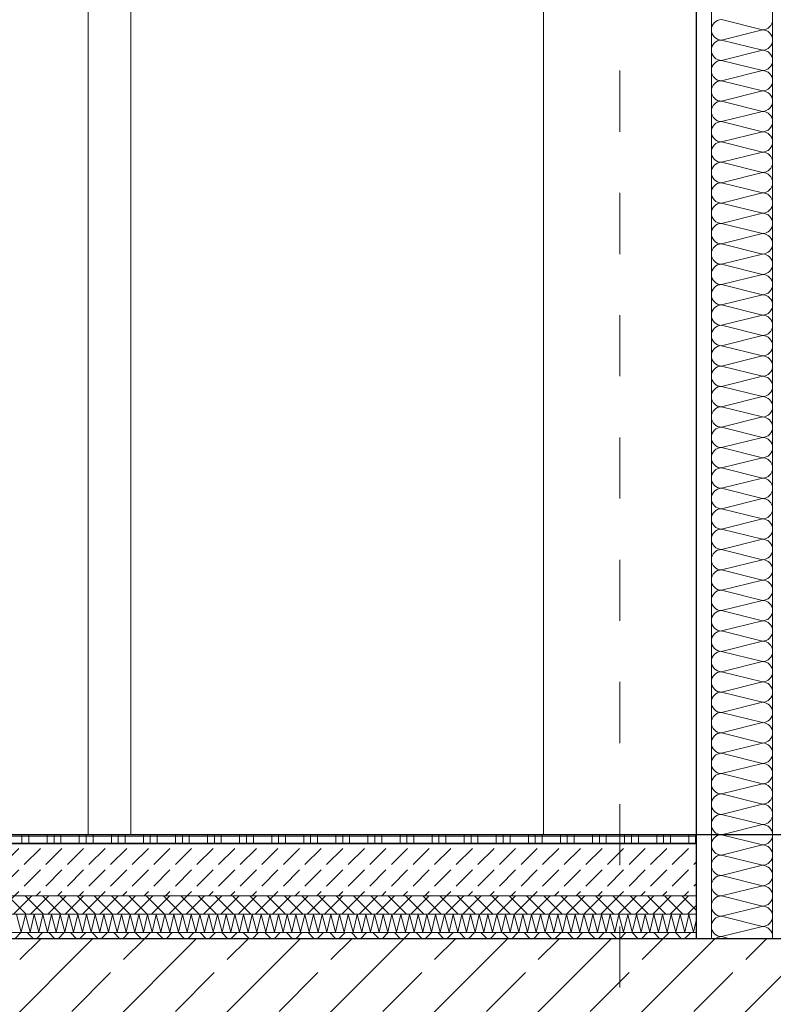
# Model space of a CAD drawing. Header units: metres. Extents: x -20.3 to 39.4, y -22.2 to 2.8.
# Tile 34 of 65: x 14.9 to 16.2, y -6.3 to -4.7. Entities that reach past the tile are written whole.
import ezdxf

# ---------------------------------------------------------------- set-up
doc = ezdxf.new("R2010")
doc.units = ezdxf.units.M
doc.header["$LTSCALE"] = 0.4
doc.header["$MEASUREMENT"] = 0
doc.linetypes.add('Raster', pattern=[0.2, 0.1, -0.05, 0, -0.05])
doc.layers.get('0').update_dxf_attribs({"color": 8, "lineweight": 9})
doc.layers.get('Defpoints').update_dxf_attribs({"color": 8, "lineweight": 9})
for name, color, linetype in [('Neubau_A-Decken', 8, 'Continuous'), ('Neubau_A-Stützen', 30, 'Continuous'), ('Neubau_A-TB Wände', 8, 'Continuous'), ('Neubau_B-Bodenaufbau', 8, 'Continuous'), ('Neubau_R-Konstruktionsraster gross', 33, 'Continuous'), ('Neubau_T-Bemaßung', 8, 'Continuous')]:
    doc.layers.add(name, color=color, linetype=linetype)
doc.styles.add('ERSTELLTER_STIL_2', font='arial.ttf')
doc.dimstyles.new('ERSTELLTER_STIL__1', dxfattribs={"dimtxt": 0.0875, "dimasz": 0.059375, "dimexe": 0.18, "dimexo": 0.0625, "dimgap": 0, "dimtad": 1, "dimzin": 0, "dimdsep": 46, "dimtxsty": 'ERSTELLTER_STIL_2', "dimblk": 'ARROWHEAD_6', "dimblk1": 'ARROWHEAD_6', "dimblk2": 'ARROWHEAD_6', "dimcen": 0.09, "dimclrd": 7, "dimclre": 7, "dimclrt": 7, "dimazin": 0, "dimtfac": 1, "dimtdec": 4, "dimtmove": 0, "dimatfit": 3, "dimfxl": 1, "dimtolj": 1, "dimtzin": 0, "dimarcsym": 0})

# ---------------------------------------------------------------- blocks, each defined once
blk = doc.blocks.new('*X214', base_point=(4547.9313, -0.0469))
at = {"layer": 'Neubau_A-TB Wände', "color": 8, "linetype": 'Continuous', "lineweight": 9}
for p, q in [((4175.7517, 5.4198), (4175.685, 5.4365)), ((4175.7517, 5.4198), (4175.685, 5.4031)), ((4175.7517, 5.3865), (4175.685, 5.4031)), ((4175.7517, 5.3865), (4175.685, 5.3698)), ((4175.7517, 5.3531), (4175.685, 5.3698)), ((4175.7517, 5.3531), (4175.685, 5.3365)), ((4175.7517, 5.3198), (4175.685, 5.3365)), ((4175.7517, 5.3198), (4175.685, 5.3031)), ((4175.7517, 5.2865), (4175.685, 5.3031)), ((4175.7517, 5.2865), (4175.685, 5.2698)), ((4175.7517, 5.2531), (4175.685, 5.2698)), ((4175.7517, 5.2531), (4175.685, 5.2365)), ((4175.7517, 5.2198), (4175.685, 5.2365)), ((4175.7517, 5.2198), (4175.685, 5.2031)), ((4175.7517, 5.1865), (4175.685, 5.2031)), ((4175.7517, 5.1865), (4175.685, 5.1698)), ((4175.7517, 5.1531), (4175.685, 5.1698)), ((4175.7517, 5.1531), (4175.685, 5.1365)), ((4175.7517, 5.1198), (4175.685, 5.1365)), ((4175.7517, 5.1198), (4175.685, 5.1031)), ((4175.7517, 5.0865), (4175.685, 5.1031)), ((4175.7517, 5.0865), (4175.685, 5.0698)), ((4175.7517, 5.0531), (4175.685, 5.0698)), ((4175.7517, 5.0531), (4175.685, 5.0365)), ((4175.7517, 5.0198), (4175.685, 5.0365)), ((4175.7517, 5.0198), (4175.685, 5.0031)), ((4175.7517, 4.9865), (4175.685, 5.0031)), ((4175.7517, 4.9865), (4175.685, 4.9698)), ((4175.7517, 4.9531), (4175.685, 4.9698)), ((4175.7517, 4.9531), (4175.685, 4.9365)), ((4175.7517, 4.9198), (4175.685, 4.9365)), ((4175.7517, 4.9198), (4175.685, 4.9031)), ((4175.7517, 4.8865), (4175.685, 4.9031)), ((4175.7517, 4.8865), (4175.685, 4.8698)), ((4175.7517, 4.8531), (4175.685, 4.8698)), ((4175.7517, 4.8531), (4175.685, 4.8365)), ((4175.7517, 4.8198), (4175.685, 4.8365)), ((4175.7517, 4.8198), (4175.685, 4.8031)), ((4175.7517, 4.7865), (4175.685, 4.8031)), ((4175.7517, 4.7865), (4175.685, 4.7698)), ((4175.7517, 4.7531), (4175.685, 4.7698)), ((4175.7517, 4.7531), (4175.685, 4.7365)), ((4175.7517, 4.7198), (4175.685, 4.7365)), ((4175.7517, 4.7198), (4175.685, 4.7031)), ((4175.7517, 4.6865), (4175.685, 4.7031)), ((4175.7517, 4.6865), (4175.685, 4.6698)), ((4175.7517, 4.6531), (4175.685, 4.6698)), ((4175.7517, 4.6531), (4175.685, 4.6365)), ((4175.7517, 4.6198), (4175.685, 4.6365)), ((4175.7517, 4.6198), (4175.685, 4.6031)), ((4175.7517, 4.5865), (4175.685, 4.6031)), ((4175.7517, 4.5865), (4175.685, 4.5698)), ((4175.7517, 4.5531), (4175.685, 4.5698)), ((4175.7517, 4.5531), (4175.685, 4.5365)), ((4175.7517, 4.5198), (4175.685, 4.5365)), ((4175.7517, 4.5198), (4175.685, 4.5031)), ((4175.7517, 4.4865), (4175.685, 4.5031)), ((4175.7517, 4.4865), (4175.685, 4.4698)), ((4175.7517, 4.4531), (4175.685, 4.4698)), ((4175.7517, 4.4531), (4175.685, 4.4365)), ((4175.7517, 4.4198), (4175.685, 4.4365)), ((4175.7517, 4.4198), (4175.685, 4.4031)), ((4175.7517, 4.3865), (4175.685, 4.4031)), ((4175.7517, 4.3865), (4175.685, 4.3698)), ((4175.7517, 4.3531), (4175.685, 4.3698)), ((4175.7517, 4.3531), (4175.685, 4.3365)), ((4175.7517, 4.3198), (4175.685, 4.3365)), ((4175.7517, 4.3198), (4175.685, 4.3031)), ((4175.7517, 4.2865), (4175.685, 4.3031)), ((4175.7517, 4.2865), (4175.685, 4.2698)), ((4175.7517, 4.2531), (4175.685, 4.2698)), ((4175.7517, 4.2531), (4175.685, 4.2365)), ((4175.7517, 4.2198), (4175.685, 4.2365)), ((4175.7517, 4.2198), (4175.685, 4.2031)), ((4175.7517, 4.1865), (4175.685, 4.2031)), ((4175.7517, 4.1865), (4175.685, 4.1698)), ((4175.7517, 4.1531), (4175.685, 4.1698)), ((4175.7517, 4.1531), (4175.685, 4.1365)), ((4175.7517, 4.1198), (4175.685, 4.1365)), ((4175.7517, 4.1198), (4175.685, 4.1031)), ((4175.7517, 4.0865), (4175.685, 4.1031)), ((4175.7517, 4.0865), (4175.685, 4.0698)), ((4175.7517, 4.0531), (4175.685, 4.0698)), ((4175.7517, 4.0531), (4175.685, 4.0365)), ((4175.7517, 4.0198), (4175.685, 4.0365)), ((4175.7517, 4.0198), (4175.685, 4.0031)), ((4175.7517, 3.9865), (4175.685, 4.0031)), ((4175.7517, 3.9865), (4175.685, 3.9698)), ((4175.7517, 3.9531), (4175.685, 3.9698)), ((4175.7517, 3.9531), (4175.685, 3.9365)), ((4175.6984, 3.9331), (4175.685, 3.9365))]:
    blk.add_line(p, q, dxfattribs=at)
for centre, start, end in [((4175.685, 5.4198), 90, 180), ((4175.7517, 5.4365), 270, 0), ((4175.685, 5.4198), 180, 270), ((4175.7517, 5.4031), 0, 90), ((4175.685, 5.3865), 90, 180), ((4175.7517, 5.4031), 270, 0), ((4175.685, 5.3865), 180, 270), ((4175.7517, 5.3698), 0, 90), ((4175.685, 5.3531), 90, 180), ((4175.7517, 5.3698), 270, 0), ((4175.685, 5.3531), 180, 270), ((4175.7517, 5.3365), 0, 90), ((4175.685, 5.3198), 90, 180), ((4175.7517, 5.3365), 270, 0), ((4175.685, 5.3198), 180, 270), ((4175.7517, 5.3031), 0, 90), ((4175.685, 5.2865), 90, 180), ((4175.7517, 5.3031), 270, 0), ((4175.685, 5.2865), 180, 270), ((4175.7517, 5.2698), 0, 90), ((4175.685, 5.2531), 90, 180), ((4175.7517, 5.2698), 270, 0), ((4175.685, 5.2531), 180, 270), ((4175.7517, 5.2365), 0, 90), ((4175.685, 5.2198), 90, 180), ((4175.7517, 5.2365), 270, 0), ((4175.685, 5.2198), 180, 270), ((4175.7517, 5.2031), 0, 90), ((4175.685, 5.1865), 90, 180), ((4175.7517, 5.2031), 270, 0), ((4175.685, 5.1865), 180, 270), ((4175.7517, 5.1698), 0, 90), ((4175.685, 5.1531), 90, 180), ((4175.7517, 5.1698), 270, 0), ((4175.685, 5.1531), 180, 270), ((4175.7517, 5.1365), 0, 90), ((4175.685, 5.1198), 90, 180), ((4175.7517, 5.1365), 270, 0), ((4175.685, 5.1198), 180, 270), ((4175.7517, 5.1031), 0, 90), ((4175.685, 5.0865), 90, 180), ((4175.7517, 5.1031), 270, 0), ((4175.685, 5.0865), 180, 270), ((4175.7517, 5.0698), 0, 90), ((4175.685, 5.0531), 90, 180), ((4175.7517, 5.0698), 270, 0), ((4175.685, 5.0531), 180, 270), ((4175.7517, 5.0365), 0, 90), ((4175.685, 5.0198), 90, 180), ((4175.7517, 5.0365), 270, 0), ((4175.685, 5.0198), 180, 270), ((4175.7517, 5.0031), 0, 90), ((4175.685, 4.9865), 90, 180), ((4175.7517, 5.0031), 270, 0), ((4175.685, 4.9865), 180, 270), ((4175.7517, 4.9698), 0, 90), ((4175.685, 4.9531), 90, 180), ((4175.7517, 4.9698), 270, 0), ((4175.685, 4.9531), 180, 270), ((4175.7517, 4.9365), 0, 90), ((4175.685, 4.9198), 90, 180), ((4175.7517, 4.9365), 270, 0), ((4175.685, 4.9198), 180, 270), ((4175.7517, 4.9031), 0, 90), ((4175.685, 4.8865), 90, 180), ((4175.7517, 4.9031), 270, 0), ((4175.685, 4.8865), 180, 270), ((4175.7517, 4.8698), 0, 90), ((4175.685, 4.8531), 90, 180), ((4175.7517, 4.8698), 270, 0), ((4175.685, 4.8531), 180, 270), ((4175.7517, 4.8365), 0, 90), ((4175.685, 4.8198), 90, 180), ((4175.7517, 4.8365), 270, 0), ((4175.685, 4.8198), 180, 270), ((4175.7517, 4.8031), 0, 90), ((4175.685, 4.7865), 90, 180), ((4175.7517, 4.8031), 270, 0), ((4175.685, 4.7865), 180, 270), ((4175.7517, 4.7698), 0, 90), ((4175.685, 4.7531), 90, 180), ((4175.7517, 4.7698), 270, 0), ((4175.685, 4.7531), 180, 270), ((4175.7517, 4.7365), 0, 90), ((4175.685, 4.7198), 90, 180), ((4175.7517, 4.7365), 270, 0), ((4175.685, 4.7198), 180, 270), ((4175.7517, 4.7031), 0, 90), ((4175.685, 4.6865), 90, 180), ((4175.7517, 4.7031), 270, 0), ((4175.685, 4.6865), 180, 270), ((4175.7517, 4.6698), 0, 90), ((4175.685, 4.6531), 90, 180), ((4175.7517, 4.6698), 270, 0), ((4175.685, 4.6531), 180, 270), ((4175.7517, 4.6365), 0, 90), ((4175.685, 4.6198), 90, 180), ((4175.7517, 4.6365), 270, 0), ((4175.685, 4.6198), 180, 270), ((4175.7517, 4.6031), 0, 90), ((4175.685, 4.5865), 90, 180), ((4175.7517, 4.6031), 270, 0), ((4175.685, 4.5865), 180, 270), ((4175.7517, 4.5698), 0, 90), ((4175.685, 4.5531), 90, 180), ((4175.7517, 4.5698), 270, 0), ((4175.685, 4.5531), 180, 270), ((4175.7517, 4.5365), 0, 90), ((4175.685, 4.5198), 90, 180), ((4175.7517, 4.5365), 270, 0), ((4175.685, 4.5198), 180, 270), ((4175.7517, 4.5031), 0, 90), ((4175.685, 4.4865), 90, 180), ((4175.7517, 4.5031), 270, 0), ((4175.685, 4.4865), 180, 270), ((4175.7517, 4.4698), 0, 90), ((4175.685, 4.4531), 90, 180), ((4175.7517, 4.4698), 270, 0), ((4175.685, 4.4531), 180, 270), ((4175.7517, 4.4365), 0, 90), ((4175.685, 4.4198), 90, 180), ((4175.7517, 4.4365), 270, 0), ((4175.685, 4.4198), 180, 270), ((4175.7517, 4.4031), 0, 90), ((4175.685, 4.3865), 90, 180), ((4175.7517, 4.4031), 270, 0), ((4175.685, 4.3865), 180, 270), ((4175.7517, 4.3698), 0, 90), ((4175.685, 4.3531), 90, 180), ((4175.7517, 4.3698), 270, 0), ((4175.685, 4.3531), 180, 270), ((4175.7517, 4.3365), 0, 90), ((4175.685, 4.3198), 90, 180), ((4175.7517, 4.3365), 270, 0), ((4175.685, 4.3198), 180, 270), ((4175.7517, 4.3031), 0, 90), ((4175.685, 4.2865), 90, 180), ((4175.7517, 4.3031), 270, 0), ((4175.685, 4.2865), 180, 270), ((4175.7517, 4.2698), 0, 90), ((4175.685, 4.2531), 90, 180), ((4175.7517, 4.2698), 270, 0), ((4175.685, 4.2531), 180, 270), ((4175.7517, 4.2365), 0, 90), ((4175.685, 4.2198), 90, 180), ((4175.7517, 4.2365), 270, 0), ((4175.685, 4.2198), 180, 270), ((4175.7517, 4.2031), 0, 90), ((4175.685, 4.1865), 90, 180), ((4175.7517, 4.2031), 270, 0), ((4175.685, 4.1865), 180, 270), ((4175.7517, 4.1698), 0, 90), ((4175.685, 4.1531), 90, 180), ((4175.7517, 4.1698), 270, 0), ((4175.685, 4.1531), 180, 270), ((4175.7517, 4.1365), 0, 90), ((4175.685, 4.1198), 90, 180), ((4175.7517, 4.1365), 270, 0), ((4175.685, 4.1198), 180, 270), ((4175.7517, 4.1031), 0, 90), ((4175.685, 4.0865), 90, 180), ((4175.7517, 4.1031), 270, 0), ((4175.685, 4.0865), 180, 270), ((4175.7517, 4.0698), 0, 90), ((4175.685, 4.0531), 90, 180), ((4175.7517, 4.0698), 270, 0), ((4175.685, 4.0531), 180, 270), ((4175.7517, 4.0365), 0, 90), ((4175.685, 4.0198), 90, 180), ((4175.7517, 4.0365), 270, 0), ((4175.685, 4.0198), 180, 270), ((4175.7517, 4.0031), 0, 90), ((4175.685, 3.9865), 90, 180), ((4175.7517, 4.0031), 270, 0), ((4175.685, 3.9865), 180, 270), ((4175.7517, 3.9698), 0, 90), ((4175.685, 3.9531), 90, 180), ((4175.7517, 3.9698), 270, 0), ((4175.685, 3.9531), 180, 270), ((4175.7517, 3.9365), 0, 90), ((4175.685, 3.9198), 90, 126.8699), ((4175.7517, 3.9365), 348.463, 0)]:
    blk.add_arc(centre, 0.0167, start, end, dxfattribs=at)
blk = doc.blocks.new('*X227', base_point=(4547.9313, -0.0469))
at = {"layer": 'Neubau_B-Bodenaufbau', "color": 7, "linetype": 'Continuous', "lineweight": 9}
for p, q in [((4174.5313, 3.9724), (4174.5389, 3.9438)), ((4174.5389, 3.9438), (4174.5456, 3.9724)), ((4174.5456, 3.9724), (4174.5532, 3.9438)), ((4174.5532, 3.9438), (4174.5598, 3.9724)), ((4174.5598, 3.9724), (4174.5675, 3.9438)), ((4174.5675, 3.9438), (4174.5741, 3.9724)), ((4174.5741, 3.9724), (4174.5818, 3.9438)), ((4174.5818, 3.9438), (4174.5884, 3.9724)), ((4174.5884, 3.9724), (4174.5961, 3.9438)), ((4174.5961, 3.9438), (4174.6027, 3.9724)), ((4174.6027, 3.9724), (4174.6103, 3.9438)), ((4174.6103, 3.9438), (4174.617, 3.9724)), ((4174.617, 3.9724), (4174.6246, 3.9438)), ((4174.6246, 3.9438), (4174.6313, 3.9724)), ((4174.6313, 3.9724), (4174.6389, 3.9438)), ((4174.6389, 3.9438), (4174.6456, 3.9724)), ((4174.6456, 3.9724), (4174.6532, 3.9438)), ((4174.6532, 3.9438), (4174.6598, 3.9724)), ((4174.6598, 3.9724), (4174.6675, 3.9438)), ((4174.6675, 3.9438), (4174.6741, 3.9724)), ((4174.6741, 3.9724), (4174.6818, 3.9438)), ((4174.6818, 3.9438), (4174.6884, 3.9724)), ((4174.6884, 3.9724), (4174.6961, 3.9438)), ((4174.6961, 3.9438), (4174.7027, 3.9724)), ((4174.7027, 3.9724), (4174.7103, 3.9438)), ((4174.7103, 3.9438), (4174.717, 3.9724)), ((4174.717, 3.9724), (4174.7246, 3.9438)), ((4174.7246, 3.9438), (4174.7313, 3.9724)), ((4174.7313, 3.9724), (4174.7389, 3.9438)), ((4174.7389, 3.9438), (4174.7456, 3.9724)), ((4174.7456, 3.9724), (4174.7532, 3.9438)), ((4174.7532, 3.9438), (4174.7598, 3.9724)), ((4174.7598, 3.9724), (4174.7675, 3.9438)), ((4174.7675, 3.9438), (4174.7741, 3.9724)), ((4174.7741, 3.9724), (4174.7818, 3.9438)), ((4174.7818, 3.9438), (4174.7884, 3.9724)), ((4174.7884, 3.9724), (4174.7961, 3.9438)), ((4174.7961, 3.9438), (4174.8027, 3.9724)), ((4174.8027, 3.9724), (4174.8103, 3.9438)), ((4174.8103, 3.9438), (4174.817, 3.9724)), ((4174.817, 3.9724), (4174.8246, 3.9438)), ((4174.8246, 3.9438), (4174.8313, 3.9724)), ((4174.8313, 3.9724), (4174.8389, 3.9438)), ((4174.8389, 3.9438), (4174.8456, 3.9724)), ((4174.8456, 3.9724), (4174.8532, 3.9438)), ((4174.8532, 3.9438), (4174.8598, 3.9724)), ((4174.8598, 3.9724), (4174.8675, 3.9438)), ((4174.8675, 3.9438), (4174.8741, 3.9724)), ((4174.8741, 3.9724), (4174.8818, 3.9438)), ((4174.8818, 3.9438), (4174.8884, 3.9724)), ((4174.8884, 3.9724), (4174.8961, 3.9438)), ((4174.8961, 3.9438), (4174.9027, 3.9724)), ((4174.9027, 3.9724), (4174.9103, 3.9438)), ((4174.9103, 3.9438), (4174.917, 3.9724)), ((4174.917, 3.9724), (4174.9246, 3.9438)), ((4174.9246, 3.9438), (4174.9313, 3.9724)), ((4174.9313, 3.9724), (4174.9389, 3.9438)), ((4174.9389, 3.9438), (4174.9456, 3.9724)), ((4174.9456, 3.9724), (4174.9532, 3.9438)), ((4174.9532, 3.9438), (4174.9598, 3.9724)), ((4174.9598, 3.9724), (4174.9675, 3.9438)), ((4174.9675, 3.9438), (4174.9741, 3.9724)), ((4174.9741, 3.9724), (4174.9818, 3.9438)), ((4174.9818, 3.9438), (4174.9884, 3.9724)), ((4174.9884, 3.9724), (4174.9961, 3.9438)), ((4174.9961, 3.9438), (4175.0027, 3.9724)), ((4175.0027, 3.9724), (4175.0103, 3.9438)), ((4175.0103, 3.9438), (4175.017, 3.9724)), ((4175.017, 3.9724), (4175.0246, 3.9438)), ((4175.0246, 3.9438), (4175.0313, 3.9724)), ((4175.0313, 3.9724), (4175.0389, 3.9438)), ((4175.0389, 3.9438), (4175.0456, 3.9724)), ((4175.0456, 3.9724), (4175.0532, 3.9438)), ((4175.0532, 3.9438), (4175.0598, 3.9724)), ((4175.0598, 3.9724), (4175.0675, 3.9438)), ((4175.0675, 3.9438), (4175.0741, 3.9724)), ((4175.0741, 3.9724), (4175.0818, 3.9438)), ((4175.0818, 3.9438), (4175.0884, 3.9724)), ((4175.0884, 3.9724), (4175.0961, 3.9438)), ((4175.0961, 3.9438), (4175.1027, 3.9724)), ((4175.1027, 3.9724), (4175.1103, 3.9438)), ((4175.1103, 3.9438), (4175.117, 3.9724)), ((4175.117, 3.9724), (4175.1246, 3.9438)), ((4175.1246, 3.9438), (4175.1313, 3.9724)), ((4175.1313, 3.9724), (4175.1389, 3.9438)), ((4175.1389, 3.9438), (4175.1456, 3.9724)), ((4175.1456, 3.9724), (4175.1532, 3.9438)), ((4175.1532, 3.9438), (4175.1598, 3.9724)), ((4175.1598, 3.9724), (4175.1675, 3.9438)), ((4175.1675, 3.9438), (4175.1741, 3.9724)), ((4175.1741, 3.9724), (4175.1818, 3.9438)), ((4175.1818, 3.9438), (4175.1884, 3.9724)), ((4175.1884, 3.9724), (4175.1961, 3.9438)), ((4175.1961, 3.9438), (4175.2027, 3.9724)), ((4175.2027, 3.9724), (4175.2103, 3.9438)), ((4175.2103, 3.9438), (4175.217, 3.9724)), ((4175.217, 3.9724), (4175.2246, 3.9438)), ((4175.2246, 3.9438), (4175.2313, 3.9724)), ((4175.2313, 3.9724), (4175.2389, 3.9438)), ((4175.2389, 3.9438), (4175.2456, 3.9724)), ((4175.2456, 3.9724), (4175.2532, 3.9438)), ((4175.2532, 3.9438), (4175.2598, 3.9724)), ((4175.2598, 3.9724), (4175.2675, 3.9438)), ((4175.2675, 3.9438), (4175.2741, 3.9724)), ((4175.2741, 3.9724), (4175.2818, 3.9438)), ((4175.2818, 3.9438), (4175.2884, 3.9724)), ((4175.2884, 3.9724), (4175.2961, 3.9438)), ((4175.2961, 3.9438), (4175.3027, 3.9724)), ((4175.3027, 3.9724), (4175.3103, 3.9438)), ((4175.3103, 3.9438), (4175.317, 3.9724)), ((4175.317, 3.9724), (4175.3246, 3.9438)), ((4175.3246, 3.9438), (4175.3313, 3.9724)), ((4175.3313, 3.9724), (4175.3389, 3.9438)), ((4175.3389, 3.9438), (4175.3456, 3.9724)), ((4175.3456, 3.9724), (4175.3532, 3.9438)), ((4175.3532, 3.9438), (4175.3598, 3.9724)), ((4175.3598, 3.9724), (4175.3675, 3.9438)), ((4175.3675, 3.9438), (4175.3741, 3.9724)), ((4175.3741, 3.9724), (4175.3818, 3.9438)), ((4175.3818, 3.9438), (4175.3884, 3.9724)), ((4175.3884, 3.9724), (4175.3961, 3.9438)), ((4175.3961, 3.9438), (4175.4027, 3.9724)), ((4175.4027, 3.9724), (4175.4103, 3.9438)), ((4175.4103, 3.9438), (4175.417, 3.9724)), ((4175.417, 3.9724), (4175.4246, 3.9438)), ((4175.4246, 3.9438), (4175.4313, 3.9724)), ((4175.4313, 3.9724), (4175.4389, 3.9438)), ((4175.4389, 3.9438), (4175.4456, 3.9724)), ((4175.4456, 3.9724), (4175.4532, 3.9438)), ((4175.4532, 3.9438), (4175.4598, 3.9724)), ((4175.4598, 3.9724), (4175.4675, 3.9438)), ((4175.4675, 3.9438), (4175.4741, 3.9724)), ((4175.4741, 3.9724), (4175.4818, 3.9438)), ((4175.4818, 3.9438), (4175.4884, 3.9724)), ((4175.4884, 3.9724), (4175.4961, 3.9438)), ((4175.4961, 3.9438), (4175.5027, 3.9724)), ((4175.5027, 3.9724), (4175.5103, 3.9438)), ((4175.5103, 3.9438), (4175.517, 3.9724)), ((4175.517, 3.9724), (4175.5246, 3.9438)), ((4175.5246, 3.9438), (4175.5313, 3.9724)), ((4175.5313, 3.9724), (4175.5389, 3.9438)), ((4175.5389, 3.9438), (4175.5456, 3.9724)), ((4175.5456, 3.9724), (4175.5532, 3.9438)), ((4175.5532, 3.9438), (4175.5598, 3.9724)), ((4175.5598, 3.9724), (4175.5675, 3.9438)), ((4175.5675, 3.9438), (4175.5741, 3.9724)), ((4175.5741, 3.9724), (4175.5818, 3.9438)), ((4175.5818, 3.9438), (4175.5884, 3.9724)), ((4175.5884, 3.9724), (4175.5961, 3.9438)), ((4175.5961, 3.9438), (4175.6027, 3.9724)), ((4175.6027, 3.9724), (4175.6103, 3.9438)), ((4175.6103, 3.9438), (4175.617, 3.9724)), ((4175.617, 3.9724), (4175.6246, 3.9438)), ((4175.6246, 3.9438), (4175.6313, 3.9724)), ((4175.6313, 3.9724), (4175.6389, 3.9438)), ((4175.6389, 3.9438), (4175.6434, 3.963))]:
    blk.add_line(p, q, dxfattribs=at)
blk = doc.blocks.new('*X228', base_point=(4547.9313, -0.0469))
at = {"layer": 'Neubau_B-Bodenaufbau', "color": 7, "linetype": 'Continuous', "lineweight": 9}
for p, q in [((4174.4988, 4.1006), (4174.5513, 4.1006)), ((4174.54, 4.1031), (4174.54, 4.1006)), ((4174.54, 4.1006), (4174.54, 4.0881)), ((4174.5513, 4.1031), (4174.5513, 4.1006)), ((4174.5513, 4.1006), (4174.6038, 4.1006)), ((4174.5513, 4.1006), (4174.5513, 4.0881)), ((4174.5813, 4.1031), (4174.5813, 4.1006)), ((4174.5813, 4.1006), (4174.5813, 4.0881)), ((4174.5925, 4.1031), (4174.5925, 4.1006)), ((4174.5925, 4.1006), (4174.5925, 4.0881)), ((4174.6038, 4.1031), (4174.6038, 4.1006)), ((4174.6038, 4.1006), (4174.6563, 4.1006)), ((4174.6038, 4.1006), (4174.6038, 4.0881)), ((4174.6338, 4.1031), (4174.6338, 4.1006)), ((4174.6338, 4.1006), (4174.6338, 4.0881)), ((4174.645, 4.1031), (4174.645, 4.1006)), ((4174.645, 4.1006), (4174.645, 4.0881)), ((4174.6563, 4.1031), (4174.6563, 4.1006)), ((4174.6563, 4.1006), (4174.7088, 4.1006)), ((4174.6563, 4.1006), (4174.6563, 4.0881)), ((4174.6863, 4.1031), (4174.6863, 4.1006)), ((4174.6863, 4.1006), (4174.6863, 4.0881)), ((4174.6975, 4.1031), (4174.6975, 4.1006)), ((4174.6975, 4.1006), (4174.6975, 4.0881)), ((4174.7088, 4.1031), (4174.7088, 4.1006)), ((4174.7088, 4.1006), (4174.7613, 4.1006)), ((4174.7088, 4.1006), (4174.7088, 4.0881)), ((4174.7388, 4.1031), (4174.7388, 4.1006)), ((4174.7388, 4.1006), (4174.7388, 4.0881)), ((4174.75, 4.1031), (4174.75, 4.1006)), ((4174.75, 4.1006), (4174.75, 4.0881)), ((4174.7613, 4.1031), (4174.7613, 4.1006)), ((4174.7613, 4.1006), (4174.8138, 4.1006)), ((4174.7613, 4.1006), (4174.7613, 4.0881)), ((4174.7913, 4.1031), (4174.7913, 4.1006)), ((4174.7913, 4.1006), (4174.7913, 4.0881)), ((4174.8025, 4.1031), (4174.8025, 4.1006)), ((4174.8025, 4.1006), (4174.8025, 4.0881)), ((4174.8138, 4.1031), (4174.8138, 4.1006)), ((4174.8138, 4.1006), (4174.8663, 4.1006)), ((4174.8138, 4.1006), (4174.8138, 4.0881)), ((4174.8438, 4.1031), (4174.8438, 4.1006)), ((4174.8438, 4.1006), (4174.8438, 4.0881)), ((4174.855, 4.1031), (4174.855, 4.1006)), ((4174.855, 4.1006), (4174.855, 4.0881)), ((4174.8663, 4.1031), (4174.8663, 4.1006)), ((4174.8663, 4.1006), (4174.9188, 4.1006)), ((4174.8663, 4.1006), (4174.8663, 4.0881)), ((4174.8963, 4.1031), (4174.8963, 4.1006)), ((4174.8963, 4.1006), (4174.8963, 4.0881)), ((4174.9075, 4.1031), (4174.9075, 4.1006)), ((4174.9075, 4.1006), (4174.9075, 4.0881)), ((4174.9188, 4.1031), (4174.9188, 4.1006)), ((4174.9188, 4.1006), (4174.9713, 4.1006)), ((4174.9188, 4.1006), (4174.9188, 4.0881)), ((4174.9488, 4.1031), (4174.9488, 4.1006)), ((4174.9488, 4.1006), (4174.9488, 4.0881)), ((4174.96, 4.1031), (4174.96, 4.1006)), ((4174.96, 4.1006), (4174.96, 4.0881)), ((4174.9713, 4.1031), (4174.9713, 4.1006)), ((4174.9713, 4.1006), (4175.0238, 4.1006)), ((4174.9713, 4.1006), (4174.9713, 4.0881)), ((4175.0013, 4.1031), (4175.0013, 4.1006)), ((4175.0013, 4.1006), (4175.0013, 4.0881)), ((4175.0125, 4.1031), (4175.0125, 4.1006)), ((4175.0125, 4.1006), (4175.0125, 4.0881)), ((4175.0238, 4.1031), (4175.0238, 4.1006)), ((4175.0238, 4.1006), (4175.0763, 4.1006)), ((4175.0238, 4.1006), (4175.0238, 4.0881)), ((4175.0538, 4.1031), (4175.0538, 4.1006)), ((4175.0538, 4.1006), (4175.0538, 4.0881)), ((4175.065, 4.1031), (4175.065, 4.1006)), ((4175.065, 4.1006), (4175.065, 4.0881)), ((4175.0763, 4.1031), (4175.0763, 4.1006)), ((4175.0763, 4.1006), (4175.1288, 4.1006)), ((4175.0763, 4.1006), (4175.0763, 4.0881)), ((4175.1063, 4.1031), (4175.1063, 4.1006)), ((4175.1063, 4.1006), (4175.1063, 4.0881)), ((4175.1175, 4.1031), (4175.1175, 4.1006)), ((4175.1175, 4.1006), (4175.1175, 4.0881)), ((4175.1288, 4.1031), (4175.1288, 4.1006)), ((4175.1288, 4.1006), (4175.1813, 4.1006)), ((4175.1288, 4.1006), (4175.1288, 4.0881)), ((4175.1588, 4.1031), (4175.1588, 4.1006)), ((4175.1588, 4.1006), (4175.1588, 4.0881)), ((4175.17, 4.1031), (4175.17, 4.1006)), ((4175.17, 4.1006), (4175.17, 4.0881)), ((4175.1813, 4.1031), (4175.1813, 4.1006)), ((4175.1813, 4.1006), (4175.2338, 4.1006)), ((4175.1813, 4.1006), (4175.1813, 4.0881)), ((4175.2113, 4.1031), (4175.2113, 4.1006)), ((4175.2113, 4.1006), (4175.2113, 4.0881)), ((4175.2225, 4.1031), (4175.2225, 4.1006)), ((4175.2225, 4.1006), (4175.2225, 4.0881)), ((4175.2338, 4.1031), (4175.2338, 4.1006)), ((4175.2338, 4.1006), (4175.2863, 4.1006)), ((4175.2338, 4.1006), (4175.2338, 4.0881)), ((4175.2638, 4.1031), (4175.2638, 4.1006)), ((4175.2638, 4.1006), (4175.2638, 4.0881)), ((4175.275, 4.1031), (4175.275, 4.1006)), ((4175.275, 4.1006), (4175.275, 4.0881)), ((4175.2863, 4.1031), (4175.2863, 4.1006)), ((4175.2863, 4.1006), (4175.3388, 4.1006)), ((4175.2863, 4.1006), (4175.2863, 4.0881)), ((4175.3163, 4.1031), (4175.3163, 4.1006)), ((4175.3163, 4.1006), (4175.3163, 4.0881)), ((4175.3275, 4.1031), (4175.3275, 4.1006)), ((4175.3275, 4.1006), (4175.3275, 4.0881)), ((4175.3388, 4.1031), (4175.3388, 4.1006)), ((4175.3388, 4.1006), (4175.3913, 4.1006)), ((4175.3388, 4.1006), (4175.3388, 4.0881)), ((4175.3688, 4.1031), (4175.3688, 4.1006)), ((4175.3688, 4.1006), (4175.3688, 4.0881)), ((4175.38, 4.1031), (4175.38, 4.1006)), ((4175.38, 4.1006), (4175.38, 4.0881)), ((4175.3913, 4.1031), (4175.3913, 4.1006)), ((4175.3913, 4.1006), (4175.4438, 4.1006)), ((4175.3913, 4.1006), (4175.3913, 4.0881)), ((4175.4213, 4.1031), (4175.4213, 4.1006)), ((4175.4213, 4.1006), (4175.4213, 4.0881)), ((4175.4325, 4.1031), (4175.4325, 4.1006)), ((4175.4325, 4.1006), (4175.4325, 4.0881)), ((4175.4438, 4.1031), (4175.4438, 4.1006)), ((4175.4438, 4.1006), (4175.4963, 4.1006)), ((4175.4438, 4.1006), (4175.4438, 4.0881)), ((4175.4738, 4.1031), (4175.4738, 4.1006)), ((4175.4738, 4.1006), (4175.4738, 4.0881)), ((4175.485, 4.1031), (4175.485, 4.1006)), ((4175.485, 4.1006), (4175.485, 4.0881)), ((4175.4963, 4.1031), (4175.4963, 4.1006)), ((4175.4963, 4.1006), (4175.5488, 4.1006)), ((4175.4963, 4.1006), (4175.4963, 4.0881)), ((4175.5263, 4.1031), (4175.5263, 4.1006)), ((4175.5263, 4.1006), (4175.5263, 4.0881)), ((4175.5375, 4.1031), (4175.5375, 4.1006)), ((4175.5375, 4.1006), (4175.5375, 4.0881)), ((4175.5488, 4.1031), (4175.5488, 4.1006)), ((4175.5488, 4.1006), (4175.6013, 4.1006)), ((4175.5488, 4.1006), (4175.5488, 4.0881)), ((4175.5788, 4.1031), (4175.5788, 4.1006)), ((4175.5788, 4.1006), (4175.5788, 4.0881)), ((4175.59, 4.1031), (4175.59, 4.1006)), ((4175.59, 4.1006), (4175.59, 4.0881)), ((4175.6013, 4.1031), (4175.6013, 4.1006)), ((4175.6013, 4.1006), (4175.6434, 4.1006)), ((4175.6013, 4.1006), (4175.6013, 4.0881)), ((4175.6313, 4.1031), (4175.6313, 4.1006)), ((4175.6313, 4.1006), (4175.6313, 4.0881)), ((4175.6425, 4.1031), (4175.6425, 4.1006)), ((4175.6425, 4.1006), (4175.6425, 4.0881)), ((4174.4988, 4.0894), (4174.5513, 4.0894)), ((4174.5513, 4.0894), (4174.6038, 4.0894)), ((4174.6038, 4.0894), (4174.6563, 4.0894)), ((4174.6563, 4.0894), (4174.7088, 4.0894)), ((4174.7088, 4.0894), (4174.7613, 4.0894)), ((4174.7613, 4.0894), (4174.8138, 4.0894)), ((4174.8138, 4.0894), (4174.8663, 4.0894)), ((4174.8663, 4.0894), (4174.9188, 4.0894)), ((4174.9188, 4.0894), (4174.9713, 4.0894)), ((4174.9713, 4.0894), (4175.0238, 4.0894)), ((4175.0238, 4.0894), (4175.0763, 4.0894)), ((4175.0763, 4.0894), (4175.1288, 4.0894)), ((4175.1288, 4.0894), (4175.1813, 4.0894)), ((4175.1813, 4.0894), (4175.2338, 4.0894)), ((4175.2338, 4.0894), (4175.2863, 4.0894)), ((4175.2863, 4.0894), (4175.3388, 4.0894)), ((4175.3388, 4.0894), (4175.3913, 4.0894)), ((4175.3913, 4.0894), (4175.4438, 4.0894)), ((4175.4438, 4.0894), (4175.4963, 4.0894)), ((4175.4963, 4.0894), (4175.5488, 4.0894)), ((4175.5488, 4.0894), (4175.6013, 4.0894)), ((4175.6013, 4.0894), (4175.6434, 4.0894))]:
    blk.add_line(p, q, dxfattribs=at)
blk = doc.blocks.new('ARROWHEAD_6')
at = {"color": 0, "linetype": 'Continuous', "lineweight": 0}
for p, q in [((-0.5, -0.5), (0.5, 0.5)), ((0, 0), (-1, 0))]:
    blk.add_line(p, q, dxfattribs=at)
blk = doc.blocks.new('*D297')
at = {"layer": 'Defpoints', "color": 0, "linetype": 'Continuous', "transparency": 16777216}
for p in [(11.715, -2.695), (21.4901, -2.695), (23.73, -6.195)]:
    blk.add_point(p, dxfattribs=at)
at = {"layer": 'Neubau_T-Bemaßung', "linetype": 'Continuous', "lineweight": -2, "transparency": 16777216}
for p, q in [((11.7775, -2.695), (21.6701, -2.695)), ((21.4901, -2.7544), (21.4901, -4.335)), ((21.4901, -6.1356), (21.4901, -4.562)), ((23.6675, -6.195), (21.3101, -6.195))]:
    blk.add_line(p, q, dxfattribs=at)
at = {"layer": 'Neubau_T-Bemaßung', "linetype": 'Continuous', "lineweight": -2, "transparency": 16777216, "xscale": 0.059375, "yscale": 0.059375, "zscale": 0.059375}
for p, rotation in [((21.4901, -2.695), 90), ((21.4901, -6.195), 270)]:
    blk.add_blockref('ARROWHEAD_6', p, dxfattribs=dict(at, rotation=rotation))
at = {"layer": 'Neubau_T-Bemaßung', "linetype": 'Continuous', "lineweight": 9, "transparency": 16777216, "insert": (21.4901, -4.4485), "char_height": 0.0875, "attachment_point": 5, "rotation": 90, "style": 'ERSTELLTER_STIL_2'}
blk.add_mtext('\\A1;3.50', dxfattribs=at)
blk = doc.blocks.new('*D307')
at = {"layer": 'Defpoints', "color": 0, "linetype": 'Continuous', "transparency": 16777216}
for p in [(5.6129, -6.195), (23.73, -6.195), (23.5, -6.495)]:
    blk.add_point(p, dxfattribs=at)
at = {"layer": 'Neubau_T-Bemaßung', "linetype": 'Continuous', "lineweight": -2, "transparency": 16777216}
for p, q in [((5.6129, -6.1356), (5.6129, -6.0763)), ((23.6675, -6.195), (5.4329, -6.195)), ((5.6129, -6.195), (5.6129, -6.2317)), ((5.6129, -6.495), (5.6129, -6.4586)), ((23.4375, -6.495), (5.4329, -6.495)), ((5.6129, -6.5544), (5.6129, -6.6138))]:
    blk.add_line(p, q, dxfattribs=at)
at = {"layer": 'Neubau_T-Bemaßung', "linetype": 'Continuous', "lineweight": -2, "transparency": 16777216, "xscale": 0.059375, "yscale": 0.059375, "zscale": 0.059375}
for p, rotation in [((5.6129, -6.195), 270), ((5.6129, -6.495), 90)]:
    blk.add_blockref('ARROWHEAD_6', p, dxfattribs=dict(at, rotation=rotation))
at = {"layer": 'Neubau_T-Bemaßung', "linetype": 'Continuous', "lineweight": 9, "transparency": 16777216, "insert": (5.6129, -6.3451), "char_height": 0.0875, "attachment_point": 5, "rotation": 90, "style": 'ERSTELLTER_STIL_2'}
blk.add_mtext('\\A1;0.30', dxfattribs=at)
blk = doc.blocks.new('*D308')
at = {"layer": 'Defpoints', "color": 0, "linetype": 'Continuous', "transparency": 16777216}
for p in [(5.4992, -6.025), (33.092, -6.025), (23.73, -6.195)]:
    blk.add_point(p, dxfattribs=at)
at = {"layer": 'Neubau_T-Bemaßung', "linetype": 'Continuous', "lineweight": -2, "transparency": 16777216}
for p, q in [((5.4992, -6.025), (5.4992, -5.9272)), ((33.0295, -6.025), (5.3192, -6.025)), ((5.4992, -6.1356), (5.4992, -6.0844)), ((23.6675, -6.195), (5.3192, -6.195))]:
    blk.add_line(p, q, dxfattribs=at)
at = {"layer": 'Neubau_T-Bemaßung', "linetype": 'Continuous', "lineweight": -2, "transparency": 16777216, "xscale": 0.059375, "yscale": 0.059375, "zscale": 0.059375}
for p, rotation in [((5.4992, -6.025), 90), ((5.4992, -6.195), 270)]:
    blk.add_blockref('ARROWHEAD_6', p, dxfattribs=dict(at, rotation=rotation))
at = {"layer": 'Neubau_T-Bemaßung', "linetype": 'Continuous', "lineweight": 9, "transparency": 16777216, "insert": (5.6129, -5.9272), "char_height": 0.0875, "attachment_point": 5, "rotation": 90, "style": 'ERSTELLTER_STIL_2'}
blk.add_mtext('\\A1;0.17', dxfattribs=at)
blk = doc.blocks.new('*D309')
at = {"layer": 'Defpoints', "color": 0, "linetype": 'Continuous', "transparency": 16777216}
for p in [(5.6129, -3.025), (19.84, -3.025), (33.092, -6.025)]:
    blk.add_point(p, dxfattribs=at)
at = {"layer": 'Neubau_T-Bemaßung', "linetype": 'Continuous', "lineweight": -2, "transparency": 16777216}
for p, q in [((19.7775, -3.025), (5.4329, -3.025)), ((5.6129, -3.0844), (5.6129, -4.415)), ((5.6129, -5.9656), (5.6129, -4.642)), ((33.0295, -6.025), (5.4329, -6.025))]:
    blk.add_line(p, q, dxfattribs=at)
at = {"layer": 'Neubau_T-Bemaßung', "linetype": 'Continuous', "lineweight": -2, "transparency": 16777216, "xscale": 0.059375, "yscale": 0.059375, "zscale": 0.059375}
for p, rotation in [((5.6129, -3.025), 90), ((5.6129, -6.025), 270)]:
    blk.add_blockref('ARROWHEAD_6', p, dxfattribs=dict(at, rotation=rotation))
at = {"layer": 'Neubau_T-Bemaßung', "linetype": 'Continuous', "lineweight": 9, "transparency": 16777216, "insert": (5.6129, -4.5285), "char_height": 0.0875, "attachment_point": 5, "rotation": 90, "style": 'ERSTELLTER_STIL_2'}
blk.add_mtext('\\A1;3.00', dxfattribs=at)
blk = doc.blocks.new('*D317')
at = {"layer": 'Defpoints', "color": 0, "linetype": 'Continuous', "transparency": 16777216}
for p in [(5.9629, -6.195), (23.73, -6.195), (23.5, -6.495)]:
    blk.add_point(p, dxfattribs=at)
at = {"layer": 'Neubau_T-Bemaßung', "linetype": 'Continuous', "lineweight": -2, "transparency": 16777216}
for p, q in [((5.9629, -6.1356), (5.9629, -6.0763)), ((23.6675, -6.195), (5.7829, -6.195)), ((5.9629, -6.195), (5.9629, -6.2317)), ((5.9629, -6.495), (5.9629, -6.4586)), ((23.4375, -6.495), (5.7829, -6.495)), ((5.9629, -6.5544), (5.9629, -6.6138))]:
    blk.add_line(p, q, dxfattribs=at)
at = {"layer": 'Neubau_T-Bemaßung', "linetype": 'Continuous', "lineweight": -2, "transparency": 16777216, "xscale": 0.059375, "yscale": 0.059375, "zscale": 0.059375}
for p, rotation in [((5.9629, -6.195), 270), ((5.9629, -6.495), 90)]:
    blk.add_blockref('ARROWHEAD_6', p, dxfattribs=dict(at, rotation=rotation))
at = {"layer": 'Neubau_T-Bemaßung', "linetype": 'Continuous', "lineweight": 9, "transparency": 16777216, "insert": (5.9629, -6.3451), "char_height": 0.0875, "attachment_point": 5, "rotation": 90, "style": 'ERSTELLTER_STIL_2'}
blk.add_mtext('\\A1;0.30', dxfattribs=at)
blk = doc.blocks.new('*D318')
at = {"layer": 'Defpoints', "color": 0, "linetype": 'Continuous', "transparency": 16777216}
for p in [(5.9629, -2.695), (11.715, -2.695), (23.73, -6.195)]:
    blk.add_point(p, dxfattribs=at)
at = {"layer": 'Neubau_T-Bemaßung', "linetype": 'Continuous', "lineweight": -2, "transparency": 16777216}
for p, q in [((11.6525, -2.695), (5.7829, -2.695)), ((5.9629, -2.7544), (5.9629, -4.335)), ((5.9629, -6.1356), (5.9629, -4.562)), ((23.6675, -6.195), (5.7829, -6.195))]:
    blk.add_line(p, q, dxfattribs=at)
at = {"layer": 'Neubau_T-Bemaßung', "linetype": 'Continuous', "lineweight": -2, "transparency": 16777216, "xscale": 0.059375, "yscale": 0.059375, "zscale": 0.059375}
for p, rotation in [((5.9629, -2.695), 90), ((5.9629, -6.195), 270)]:
    blk.add_blockref('ARROWHEAD_6', p, dxfattribs=dict(at, rotation=rotation))
at = {"layer": 'Neubau_T-Bemaßung', "linetype": 'Continuous', "lineweight": 9, "transparency": 16777216, "insert": (5.9629, -4.4485), "char_height": 0.0875, "attachment_point": 5, "rotation": 90, "style": 'ERSTELLTER_STIL_2'}
blk.add_mtext('\\A1;3.50', dxfattribs=at)

msp = doc.modelspace()

# ---------------------------------------------------------------- hatches: boundary and pattern name
at = {"layer": 'Neubau_A-Decken', "linetype": 'Continuous', "lineweight": 0}
h = msp.add_hatch(dxfattribs=at)
h.set_pattern_fill('BETON__STAHLBETON_0002', color=256, style=0, pattern_type=2)
h.set_pattern_definition([(45, (388.31789, -10.175), (-0.084852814, 0.084852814), []), (45, (388.27546, -10.13257), (-0.084852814, 0.084852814), [0.09, -0.03])])
h.paths.add_polyline_path([(13.78, -6.495), (23.555, -6.495), (23.555, -6.195), (23.5, -6.195), (23.5, -6.205), (16.18, -6.205), (16.18, -6.195), (13.78, -6.195)])
at = {"layer": 'Neubau_B-Bodenaufbau', "linetype": 'Continuous', "lineweight": 0}
h = msp.add_hatch(dxfattribs=at)
h.set_pattern_fill('BETON__UNBEWEHRT_0002', color=256, style=0, pattern_type=2)
h.set_pattern_definition([(45, (388.31789, -10.175), (-0.035355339, 0.035355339), [0.0375, -0.0125]), (45, (388.31789, -10.139645), (-0.035355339, 0.035355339), [0.0375, -0.0125])])
h.paths.add_polyline_path([(13.9006, -6.04), (13.9006, -6.125), (16.03, -6.125), (16.03, -6.04)])
h = msp.add_hatch(dxfattribs=at)
h.set_pattern_fill('DÄMMUNG__HART_2_0002', color=256, style=0, pattern_type=2)
h.set_pattern_definition([(45, (388.31789, -10.175), (-0.0141421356, 0.0141421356), []), (135, (388.31789, -10.175), (0.0141421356, 0.0141421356), [])])
h.paths.add_polyline_path([(13.9006, -6.125), (13.9006, -6.155), (16.03, -6.155), (16.03, -6.125)])
h = msp.add_hatch(dxfattribs=at)
h.set_pattern_fill('GUßASPHALT_0002', color=256, style=0, pattern_type=2)
h.set_pattern_definition([(45, (388.31789, -10.175), (-0.0176776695, 0.0176776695), []), (135, (388.31789, -10.175), (0.0176776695, 0.0176776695), [])])
h.paths.add_polyline_path([(13.9006, -6.195), (16.03, -6.195), (16.03, -6.185), (13.9006, -6.185)])

# ---------------------------------------------------------------- linework, layer by layer
at = {"layer": 'Neubau_A-Decken', "linetype": 'Continuous', "lineweight": 25, "flags": 128}
msp.add_lwpolyline([(23.555, -6.195), (23.525, -6.195), (23.5125, -6.195), (23.5, -6.195), (16.18, -6.195), (16.1675, -6.195), (16.155, -6.195), (16.055, -6.195), (16.0425, -6.195), (16.03, -6.195), (13.9006, -6.195)], dxfattribs=at)
at = {"layer": 'Neubau_A-Stützen', "linetype": 'Continuous', "lineweight": 9}
msp.add_line((15.78, -6.025), (15.78, -3.025), dxfattribs=at)
at = {"layer": 'Neubau_A-TB Wände', "linetype": 'Continuous', "lineweight": 15}
for p, q in [((16.055, -2.695), (16.055, -6.195)), ((16.155, -2.695), (16.155, -6.195)), ((15.035, -6.025), (15.035, -3.835))]:
    msp.add_line(p, q, dxfattribs=at)
at = {"layer": 'Neubau_A-TB Wände', "linetype": 'Continuous', "lineweight": 25}
msp.add_line((16.03, -3.025), (16.03, -6.025), dxfattribs=at)
at = {"layer": 'Neubau_A-TB Wände', "linetype": 'Continuous', "lineweight": 9}
msp.add_line((15.105, -3.765), (15.105, -6.025), dxfattribs=at)
at = {"layer": 'Neubau_A-TB Wände', "linetype": 'Continuous', "lineweight": 25, "flags": 128}
msp.add_lwpolyline([(16.03, -6.025), (16.03, -6.04), (16.03, -6.125), (16.03, -6.155), (16.03, -6.185), (16.03, -6.195)], dxfattribs=at)
at = {"layer": 'Neubau_B-Bodenaufbau', "linetype": 'Continuous', "lineweight": 25}
for p, q in [((16.03, -6.025), (13.9006, -6.025)), ((16.03, -6.04), (13.9006, -6.04))]:
    msp.add_line(p, q, dxfattribs=at)
at = {"layer": 'Neubau_B-Bodenaufbau', "linetype": 'Continuous', "lineweight": 15}
for p, q in [((16.03, -6.125), (13.9006, -6.125)), ((16.03, -6.155), (13.9006, -6.155)), ((16.03, -6.185), (13.9006, -6.185))]:
    msp.add_line(p, q, dxfattribs=at)
at = {"layer": 'Neubau_R-Konstruktionsraster gross', "linetype": 'Raster', "lineweight": 9}
msp.add_line((15.905, -1.175), (15.905, -15.175), dxfattribs=at)

# ---------------------------------------------------------------- block references
at = {"layer": 'Neubau_A-TB Wände', "lineweight": 0}
msp.add_blockref('*X214', (388.3179, -10.175), dxfattribs=at)
at = {"layer": 'Neubau_B-Bodenaufbau', "lineweight": 0}
for name in ['*X228', '*X227']:
    msp.add_blockref(name, (388.3179, -10.175), dxfattribs=at)

# ---------------------------------------------------------------- dimensions: what is measured, and where the dimension line sits
at = {"layer": 'Neubau_T-Bemaßung', "linetype": 'Continuous', "lineweight": 9}
for base, p1, p2, picture, middle in [((5.9629, -2.695), (23.73, -6.195), (11.715, -2.695), '*D318', (5.9629, -4.4485)), ((21.4901, -2.695), (23.73, -6.195), (11.715, -2.695), '*D297', (21.4901, -4.4485)), ((5.6129, -3.025), (33.092, -6.025), (19.84, -3.025), '*D309', (5.6129, -4.5285)), ((5.4992, -6.025), (23.73, -6.195), (33.092, -6.025), '*D308', (5.6129, -5.9272)), ((5.6129, -6.195), (23.5, -6.495), (23.73, -6.195), '*D307', (5.6129, -6.3451)), ((5.9629, -6.195), (23.5, -6.495), (23.73, -6.195), '*D317', (5.9629, -6.3451))]:
    dim = msp.add_linear_dim(base=base, p1=p1, p2=p2, angle=90, dimstyle='ERSTELLTER_STIL__1', override={"dimclrd": 256, "dimclre": 256, "dimclrt": 256}, dxfattribs=at)
    dim.commit()
    dim.dimension.update_dxf_attribs({"geometry": picture, "text_midpoint": middle, "dimtype": 160, "text_rotation": 90})

doc.saveas('drawing.dxf')
